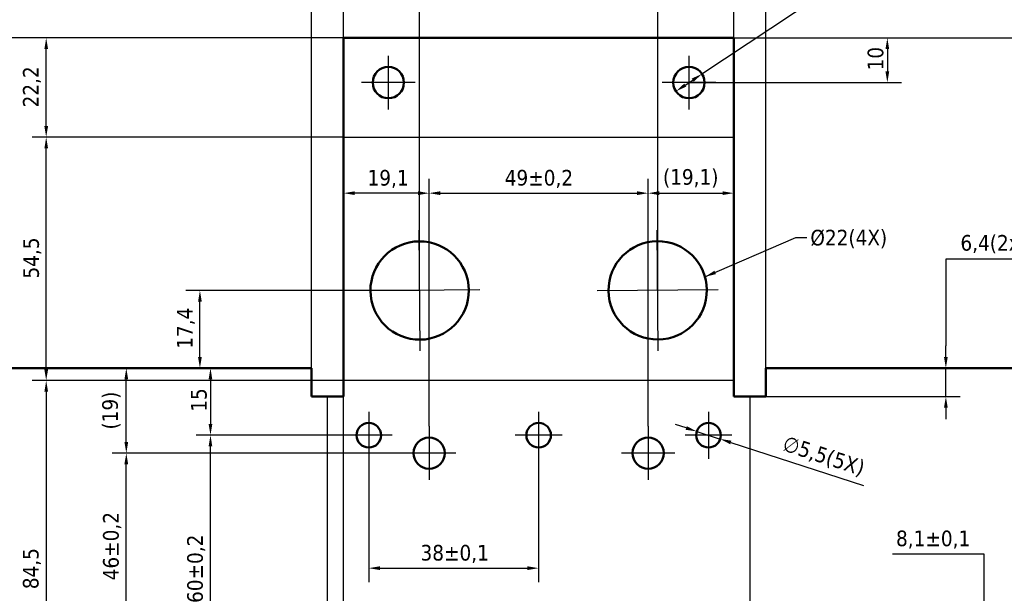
# Model space of a CAD drawing. Header units: millimetres. Extents: x 0 to 841, y 0 to 594.
# Tile 4 of 7: x 306 to 526, y 264 to 392. Entities that reach past the tile are written whole.
import ezdxf

# ---------------------------------------------------------------- set-up
doc = ezdxf.new("R2010")
doc.units = ezdxf.units.MM
for name, color, linetype, lineweight in [('Dimensão (ISO)', 7, 'Continuous', 25), ('Linha de centro curva (ISO)', 7, 'Continuous', 25), ('Marca de centro (ISO)', 7, 'Continuous', 25), ('Símbolo (ISO)', 7, 'Continuous', 25), ('Visível (ISO)', 7, 'Continuous', 50)]:
    doc.layers.add(name, color=color, linetype=linetype, lineweight=lineweight)
doc.styles.add('Texto da nota (ISO)', font='tahoma.ttf')
doc.dimstyles.new('Padrão (ISO)', dxfattribs={"dimtxt": 3.5, "dimasz": 2.5, "dimexe": 3.175, "dimexo": 0, "dimgap": 0.762, "dimtad": 1, "dimrnd": 1e-08, "dimzin": 0, "dimtxsty": 'Texto da nota (ISO)', "dimcen": 0.09, "dimdle": 10, "dimclrd": 256, "dimclre": 256, "dimclrt": 256, "dimazin": 0, "dimtfac": 1.001486, "dimtmove": 0, "dimatfit": 3, "dimfxl": 1, "dimtolj": 1, "dimtzin": 0, "dimlwd": -1, "dimlwe": -1, "dimarcsym": 0})
doc.dimstyles.new('Padrão - Método 1b (ISO)$7', dxfattribs={"dimtxt": 3.5, "dimasz": 2.5, "dimexe": 3.175, "dimexo": 0, "dimgap": 0.762, "dimtad": 1, "dimtoh": 1, "dimrnd": 1e-08, "dimtxsty": 'Texto da nota (ISO)', "dimcen": 0.09, "dimdle": 10, "dimclrd": 256, "dimclre": 256, "dimclrt": 256, "dimazin": 2, "dimtfac": 1, "dimtmove": 0, "dimatfit": 3, "dimfxl": 1, "dimtolj": 1, "dimlwd": -1, "dimlwe": -1, "dimarcsym": 0})

# ---------------------------------------------------------------- blocks, each defined once
blk = doc.blocks.new('*D5')
at = {"layer": 'Defpoints', "color": 0, "transparency": 16777216}
for p in [(378.48, 387.83), (134.48, 149.97), (378.48, 149.97)]:
    blk.add_point(p, dxfattribs=at)
at = {"layer": 'Dimensão (ISO)', "transparency": 16777216}
for p, q in [((378.48, 387.83), (131.3, 387.83)), ((134.48, 385.33), (134.48, 152.47)), ((378.48, 149.97), (131.3, 149.97))]:
    blk.add_line(p, q, dxfattribs=at)
for points in [[(134.06, 385.33), (134.9, 385.33), (134.48, 387.83)], [(134.06, 152.47), (134.9, 152.47), (134.48, 149.97)]]:
    blk.add_solid(points, dxfattribs=at)
at = {"layer": 'Dimensão (ISO)', "transparency": 16777216, "insert": (129.28, 257.28), "char_height": 3.5, "attachment_point": 1, "rotation": 90, "style": 'Texto da nota (ISO)'}
blk.add_mtext('\\A1;237,9', dxfattribs=at)
blk = doc.blocks.new('*D6')
at = {"layer": 'Defpoints', "color": 0, "transparency": 16777216}
for p in [(601.57, 518.19), (242.65, 313.9), (601.57, 313.9)]:
    blk.add_point(p, dxfattribs=at)
at = {"layer": 'Dimensão (ISO)', "transparency": 16777216}
for p, q in [((242.65, 313.9), (242.65, 521.37)), ((601.57, 313.9), (601.57, 521.37)), ((245.15, 518.19), (599.07, 518.19))]:
    blk.add_line(p, q, dxfattribs=at)
for points in [[(245.15, 518.61), (245.15, 517.78), (242.65, 518.19)], [(599.07, 518.61), (599.07, 517.78), (601.57, 518.19)]]:
    blk.add_solid(points, dxfattribs=at)
at = {"layer": 'Dimensão (ISO)', "transparency": 16777216, "insert": (416.34, 523.4), "char_height": 3.5, "attachment_point": 1, "style": 'Texto da nota (ISO)'}
blk.add_mtext('\\A1;358,9', dxfattribs=at)
blk = doc.blocks.new('*D11')
at = {"layer": 'Defpoints', "color": 0, "transparency": 16777216}
for p in [(378.48, 311.13), (311.94, 226.67), (378.48, 226.67)]:
    blk.add_point(p, dxfattribs=at)
at = {"layer": 'Dimensão (ISO)', "transparency": 16777216}
for p, q in [((378.48, 311.13), (308.77, 311.13)), ((311.94, 308.63), (311.94, 229.17)), ((378.48, 226.67), (308.77, 226.67))]:
    blk.add_line(p, q, dxfattribs=at)
for points in [[(311.53, 308.63), (312.36, 308.63), (311.94, 311.13)], [(311.53, 229.17), (312.36, 229.17), (311.94, 226.67)]]:
    blk.add_solid(points, dxfattribs=at)
at = {"layer": 'Dimensão (ISO)', "transparency": 16777216, "insert": (306.73, 264.44), "char_height": 3.5, "attachment_point": 1, "rotation": 90, "style": 'Texto da nota (ISO)'}
blk.add_mtext('\\A1;84,5', dxfattribs=at)
blk = doc.blocks.new('*D12')
at = {"layer": 'Defpoints', "color": 0, "transparency": 16777216}
for p in [(311.94, 365.6), (378.48, 365.6), (378.48, 311.13)]:
    blk.add_point(p, dxfattribs=at)
at = {"layer": 'Dimensão (ISO)', "transparency": 16777216}
for p, q in [((378.48, 365.6), (308.77, 365.6)), ((311.94, 313.63), (311.94, 363.1)), ((378.48, 311.13), (308.77, 311.13))]:
    blk.add_line(p, q, dxfattribs=at)
for points in [[(311.53, 363.1), (312.36, 363.1), (311.94, 365.6)], [(311.53, 313.63), (312.36, 313.63), (311.94, 311.13)]]:
    blk.add_solid(points, dxfattribs=at)
at = {"layer": 'Dimensão (ISO)', "transparency": 16777216, "insert": (306.81, 333.97), "char_height": 3.5, "attachment_point": 1, "rotation": 90, "style": 'Texto da nota (ISO)'}
blk.add_mtext('\\A1;54,5', dxfattribs=at)
blk = doc.blocks.new('*D13')
at = {"layer": 'Defpoints', "color": 0, "transparency": 16777216}
for p in [(311.94, 387.83), (378.48, 387.83), (378.48, 365.6)]:
    blk.add_point(p, dxfattribs=at)
at = {"layer": 'Dimensão (ISO)', "transparency": 16777216}
for p, q in [((378.48, 387.83), (308.77, 387.83)), ((311.94, 368.1), (311.94, 385.33)), ((378.48, 365.6), (308.77, 365.6))]:
    blk.add_line(p, q, dxfattribs=at)
for points in [[(311.53, 385.33), (312.36, 385.33), (311.94, 387.83)], [(311.53, 368.1), (312.36, 368.1), (311.94, 365.6)]]:
    blk.add_solid(points, dxfattribs=at)
at = {"layer": 'Dimensão (ISO)', "transparency": 16777216, "insert": (306.74, 372.28), "char_height": 3.5, "attachment_point": 1, "rotation": 90, "style": 'Texto da nota (ISO)'}
blk.add_mtext('\\A1;22,2', dxfattribs=at)
blk = doc.blocks.new('*D14')
at = {"layer": 'Defpoints', "color": 0, "transparency": 16777216}
for p in [(465.74, 422.69), (465.74, 387.83), (472.94, 313.9)]:
    blk.add_point(p, dxfattribs=at)
at = {"layer": 'Dimensão (ISO)', "transparency": 16777216}
for p, q in [((465.74, 387.83), (465.74, 425.86)), ((472.94, 313.9), (472.94, 425.86)), ((463.24, 422.69), (460.74, 422.69)), ((465.74, 422.69), (472.94, 422.69)), ((475.44, 422.69), (494.8, 422.69))]:
    blk.add_line(p, q, dxfattribs=at)
for points in [[(463.24, 423.1), (463.24, 422.27), (465.74, 422.69)], [(475.44, 423.1), (475.44, 422.27), (472.94, 422.69)]]:
    blk.add_solid(points, dxfattribs=at)
at = {"layer": 'Dimensão (ISO)', "transparency": 16777216, "insert": (478.71, 428.08), "char_height": 3.5, "attachment_point": 1, "style": 'Texto da nota (ISO)'}
blk.add_mtext('\\A1;\\fTahoma|b0|i0;\\H3.5000;7,2(2X)', dxfattribs=at)
blk = doc.blocks.new('*D15')
at = {"layer": 'Defpoints', "color": 0, "transparency": 16777216}
for p in [(378.48, 475.83), (378.48, 387.83), (242.65, 313.9)]:
    blk.add_point(p, dxfattribs=at)
at = {"layer": 'Dimensão (ISO)', "transparency": 16777216}
for p, q in [((242.65, 313.9), (242.65, 479)), ((378.48, 387.83), (378.48, 479)), ((245.15, 475.83), (375.98, 475.83))]:
    blk.add_line(p, q, dxfattribs=at)
for points in [[(245.15, 476.25), (245.15, 475.41), (242.65, 475.83)], [(375.98, 476.25), (375.98, 475.41), (378.48, 475.83)]]:
    blk.add_solid(points, dxfattribs=at)
at = {"layer": 'Dimensão (ISO)', "transparency": 16777216, "insert": (300.62, 481.22), "char_height": 3.5, "attachment_point": 1, "style": 'Texto da nota (ISO)'}
blk.add_mtext('\\A1;\\fTahoma|b0|i0;\\H3.5000;135,8(2x)', dxfattribs=at)
blk = doc.blocks.new('*D16')
at = {"layer": 'Defpoints', "color": 0, "transparency": 16777216}
for p in [(601.57, 475.83), (465.74, 387.83), (601.57, 313.9)]:
    blk.add_point(p, dxfattribs=at)
at = {"layer": 'Dimensão (ISO)', "transparency": 16777216}
for p, q in [((465.74, 387.83), (465.74, 479)), ((601.57, 313.9), (601.57, 479)), ((468.24, 475.83), (599.07, 475.83))]:
    blk.add_line(p, q, dxfattribs=at)
for points in [[(468.24, 476.25), (468.24, 475.41), (465.74, 475.83)], [(599.07, 476.25), (599.07, 475.41), (601.57, 475.83)]]:
    blk.add_solid(points, dxfattribs=at)
at = {"layer": 'Dimensão (ISO)', "transparency": 16777216, "insert": (521.73, 481.22), "char_height": 3.5, "attachment_point": 1, "style": 'Texto da nota (ISO)'}
blk.add_mtext('\\A1;\\fTahoma|b0|i0;\\H3.5000;(135,8)(2x)', dxfattribs=at)
blk = doc.blocks.new('*D17')
at = {"layer": 'Defpoints', "color": 0, "transparency": 16777216}
for p in [(465.74, 475.83), (378.48, 387.83), (465.74, 387.83)]:
    blk.add_point(p, dxfattribs=at)
at = {"layer": 'Dimensão (ISO)', "transparency": 16777216}
for p, q in [((378.48, 387.83), (378.48, 479)), ((465.74, 387.83), (465.74, 479)), ((380.98, 475.83), (463.24, 475.83))]:
    blk.add_line(p, q, dxfattribs=at)
for points in [[(380.98, 476.25), (380.98, 475.41), (378.48, 475.83)], [(463.24, 476.25), (463.24, 475.41), (465.74, 475.83)]]:
    blk.add_solid(points, dxfattribs=at)
at = {"layer": 'Dimensão (ISO)', "transparency": 16777216, "insert": (417.66, 481.04), "char_height": 3.5, "attachment_point": 1, "style": 'Texto da nota (ISO)'}
blk.add_mtext('\\A1;87,3', dxfattribs=at)
blk = doc.blocks.new('*D18')
at = {"layer": 'Defpoints', "color": 0, "transparency": 16777216}
for p in [(378.48, 422.69), (378.48, 387.83), (371.28, 313.9)]:
    blk.add_point(p, dxfattribs=at)
at = {"layer": 'Dimensão (ISO)', "transparency": 16777216}
for p, q in [((371.28, 313.9), (371.28, 425.86)), ((378.48, 387.83), (378.48, 425.86)), ((368.78, 422.69), (349.42, 422.69)), ((378.48, 422.69), (371.28, 422.69)), ((380.98, 422.69), (383.48, 422.69))]:
    blk.add_line(p, q, dxfattribs=at)
for points in [[(368.78, 423.1), (368.78, 422.27), (371.28, 422.69)], [(380.98, 423.1), (380.98, 422.27), (378.48, 422.69)]]:
    blk.add_solid(points, dxfattribs=at)
at = {"layer": 'Dimensão (ISO)', "transparency": 16777216, "insert": (350.18, 428.08), "char_height": 3.5, "attachment_point": 1, "style": 'Texto da nota (ISO)'}
blk.add_mtext('\\A1;\\fTahoma|b0|i0;\\H3.5000;7,2(2X)', dxfattribs=at)
blk = doc.blocks.new('*D21')
at = {"layer": 'Defpoints', "color": 0, "transparency": 16777216}
for p in [(465.74, 387.83), (677.57, 387.83), (601.57, 313.9)]:
    blk.add_point(p, dxfattribs=at)
at = {"layer": 'Dimensão (ISO)', "transparency": 16777216}
for p, q in [((465.74, 387.83), (680.75, 387.83)), ((677.57, 316.4), (677.57, 385.33)), ((601.57, 313.9), (680.75, 313.9))]:
    blk.add_line(p, q, dxfattribs=at)
for points in [[(677.16, 385.33), (677.99, 385.33), (677.57, 387.83)], [(677.16, 316.4), (677.99, 316.4), (677.57, 313.9)]]:
    blk.add_solid(points, dxfattribs=at)
at = {"layer": 'Dimensão (ISO)', "transparency": 16777216, "insert": (672.37, 345.13), "char_height": 3.5, "attachment_point": 1, "rotation": 90, "style": 'Texto da nota (ISO)'}
blk.add_mtext('\\A1;73,93', dxfattribs=at)
blk = doc.blocks.new('*D26')
at = {"layer": 'Defpoints', "color": 0, "transparency": 16777216}
for p in [(465.74, 387.83), (455.74, 377.83), (500.12, 377.83)]:
    blk.add_point(p, dxfattribs=at)
at = {"layer": 'Dimensão (ISO)', "transparency": 16777216}
for p, q in [((465.74, 387.83), (503.29, 387.83)), ((500.12, 385.33), (500.12, 380.33)), ((455.74, 377.83), (503.29, 377.83))]:
    blk.add_line(p, q, dxfattribs=at)
for points in [[(499.7, 385.33), (500.53, 385.33), (500.12, 387.83)], [(499.7, 380.33), (500.53, 380.33), (500.12, 377.83)]]:
    blk.add_solid(points, dxfattribs=at)
at = {"layer": 'Dimensão (ISO)', "transparency": 16777216, "insert": (495.71, 380.56), "char_height": 3.5, "attachment_point": 1, "rotation": 90, "style": 'Texto da nota (ISO)'}
blk.add_mtext('\\A1;10', dxfattribs=at)
blk = doc.blocks.new('*D29')
at = {"layer": 'Defpoints', "color": 0, "transparency": 16777216}
for p in [(513.21, 313.9), (513.21, 313.9), (472.94, 307.53)]:
    blk.add_point(p, dxfattribs=at)
at = {"layer": 'Dimensão (ISO)', "transparency": 16777216}
for p, q in [((532.19, 338.33), (513.21, 338.33)), ((513.21, 338.33), (513.21, 318.9)), ((513.21, 316.4), (513.21, 318.9)), ((513.21, 307.53), (513.21, 313.9)), ((472.94, 307.53), (516.39, 307.53)), ((513.21, 305.03), (513.21, 302.53))]:
    blk.add_line(p, q, dxfattribs=at)
for points in [[(512.79, 316.4), (513.63, 316.4), (513.21, 313.9)], [(512.79, 305.03), (513.63, 305.03), (513.21, 307.53)]]:
    blk.add_solid(points, dxfattribs=at)
at = {"layer": 'Dimensão (ISO)', "transparency": 16777216, "insert": (516.47, 343.72), "char_height": 3.5, "attachment_point": 1, "style": 'Texto da nota (ISO)'}
blk.add_mtext('\\A1;\\fTahoma|b0|i0;\\H3.5000;6,4(2x)', dxfattribs=at)
blk = doc.blocks.new('*D30')
at = {"layer": 'Defpoints', "color": 0, "transparency": 16777216}
for p in [(378.48, 445.54), (265.59, 270.46), (378.48, 230.27)]:
    blk.add_point(p, dxfattribs=at)
at = {"layer": 'Dimensão (ISO)', "transparency": 16777216}
for p, q in [((265.59, 270.46), (265.59, 448.72)), ((378.48, 230.27), (378.48, 448.72)), ((268.09, 445.54), (375.98, 445.54))]:
    blk.add_line(p, q, dxfattribs=at)
for points in [[(268.09, 445.96), (268.09, 445.13), (265.59, 445.54)], [(375.98, 445.96), (375.98, 445.13), (378.48, 445.54)]]:
    blk.add_solid(points, dxfattribs=at)
at = {"layer": 'Dimensão (ISO)', "transparency": 16777216, "insert": (316.41, 450.75), "char_height": 3.5, "attachment_point": 1, "style": 'Texto da nota (ISO)'}
blk.add_mtext('\\A1;112,9', dxfattribs=at)
blk = doc.blocks.new('*D32')
at = {"layer": 'Defpoints', "color": 0, "transparency": 16777216}
for p in [(578.63, 445.83), (465.74, 387.83), (578.63, 276.96)]:
    blk.add_point(p, dxfattribs=at)
at = {"layer": 'Dimensão (ISO)', "transparency": 16777216}
for p, q in [((465.74, 387.83), (465.74, 449)), ((578.63, 276.96), (578.63, 449)), ((468.24, 445.83), (576.13, 445.83))]:
    blk.add_line(p, q, dxfattribs=at)
for points in [[(468.24, 446.25), (468.24, 445.41), (465.74, 445.83)], [(576.13, 446.25), (576.13, 445.41), (578.63, 445.83)]]:
    blk.add_solid(points, dxfattribs=at)
at = {"layer": 'Dimensão (ISO)', "transparency": 16777216, "insert": (516.57, 451.03), "char_height": 3.5, "attachment_point": 1, "style": 'Texto da nota (ISO)'}
blk.add_mtext('\\A1;112,9', dxfattribs=at)
blk = doc.blocks.new('*D38')
at = {"layer": 'Defpoints', "color": 0, "transparency": 16777216}
for p in [(521.7, 256.96), (547.43, 256.96), (452.61, 248.9)]:
    blk.add_point(p, dxfattribs=at)
at = {"layer": 'Dimensão (ISO)', "transparency": 16777216}
for p, q in [((501.3, 272.35), (521.7, 272.35)), ((521.7, 272.35), (521.7, 256.96)), ((547.43, 256.96), (518.53, 256.96)), ((521.7, 251.4), (521.7, 254.46)), ((452.61, 248.9), (524.88, 248.9))]:
    blk.add_line(p, q, dxfattribs=at)
for points in [[(521.29, 254.46), (522.12, 254.46), (521.7, 256.96)], [(521.29, 251.4), (522.12, 251.4), (521.7, 248.9)]]:
    blk.add_solid(points, dxfattribs=at)
at = {"layer": 'Dimensão (ISO)', "transparency": 16777216, "insert": (502.06, 277.56), "char_height": 3.5, "attachment_point": 1, "style": 'Texto da nota (ISO)'}
blk.add_mtext('\\A1;8,1{\\H3.5052;±0,1}', dxfattribs=at)
blk = doc.blocks.new('*D42')
at = {"layer": 'Defpoints', "color": 0, "transparency": 16777216}
for p in [(465.74, 445.83), (465.74, 387.83), (448.74, 331.32)]:
    blk.add_point(p, dxfattribs=at)
at = {"layer": 'Dimensão (ISO)', "transparency": 16777216}
for p, q in [((448.74, 331.32), (448.74, 449)), ((465.74, 387.83), (465.74, 449)), ((451.24, 445.83), (463.24, 445.83))]:
    blk.add_line(p, q, dxfattribs=at)
for points in [[(451.24, 446.25), (451.24, 445.41), (448.74, 445.83)], [(463.24, 446.25), (463.24, 445.41), (465.74, 445.83)]]:
    blk.add_solid(points, dxfattribs=at)
at = {"layer": 'Dimensão (ISO)', "transparency": 16777216, "insert": (453.02, 451.22), "char_height": 3.5, "attachment_point": 1, "style": 'Texto da nota (ISO)'}
blk.add_mtext('\\A1;(17)', dxfattribs=at)
blk = doc.blocks.new('*D43')
at = {"layer": 'Defpoints', "color": 0, "transparency": 16777216}
for p in [(378.48, 445.83), (378.48, 387.83), (395.48, 331.3)]:
    blk.add_point(p, dxfattribs=at)
at = {"layer": 'Dimensão (ISO)', "transparency": 16777216}
for p, q in [((378.48, 387.83), (378.48, 449)), ((395.48, 331.3), (395.48, 449)), ((392.98, 445.83), (380.98, 445.83))]:
    blk.add_line(p, q, dxfattribs=at)
for points in [[(380.98, 446.25), (380.98, 445.41), (378.48, 445.83)], [(392.98, 446.25), (392.98, 445.41), (395.48, 445.83)]]:
    blk.add_solid(points, dxfattribs=at)
at = {"layer": 'Dimensão (ISO)', "transparency": 16777216, "insert": (384.7, 450.1), "char_height": 3.5, "attachment_point": 1, "style": 'Texto da nota (ISO)'}
blk.add_mtext('\\A1;17', dxfattribs=at)
blk = doc.blocks.new('*D44')
at = {"layer": 'Defpoints', "color": 0, "transparency": 16777216}
for p in [(448.74, 445.83), (395.48, 331.3), (448.74, 331.32)]:
    blk.add_point(p, dxfattribs=at)
at = {"layer": 'Dimensão (ISO)', "transparency": 16777216}
for p, q in [((395.48, 331.3), (395.48, 449)), ((448.74, 331.32), (448.74, 449)), ((397.98, 445.83), (446.24, 445.83))]:
    blk.add_line(p, q, dxfattribs=at)
for points in [[(397.98, 446.25), (397.98, 445.41), (395.48, 445.83)], [(446.24, 446.25), (446.24, 445.41), (448.74, 445.83)]]:
    blk.add_solid(points, dxfattribs=at)
at = {"layer": 'Dimensão (ISO)', "transparency": 16777216, "insert": (417.72, 451.03), "char_height": 3.5, "attachment_point": 1, "style": 'Texto da nota (ISO)'}
blk.add_mtext('\\A1;53,3', dxfattribs=at)
blk = doc.blocks.new('*D45')
at = {"layer": 'Defpoints', "color": 0, "transparency": 16777216}
for p in [(458.65, 379.77), (452.83, 375.89)]:
    blk.add_point(p, dxfattribs=at)
at = {"layer": 'Dimensão (ISO)', "transparency": 16777216}
for p, q in [((458.65, 379.77), (498.04, 405.97)), ((454.91, 377.27), (456.57, 378.38))]:
    blk.add_line(p, q, dxfattribs=at)
for points in [[(456.34, 378.73), (456.8, 378.04), (458.65, 379.77)], [(454.68, 377.62), (455.14, 376.93), (452.83, 375.89)]]:
    blk.add_solid(points, dxfattribs=at)
at = {"layer": 'Dimensão (ISO)', "transparency": 16777216, "insert": (481.86, 401.68), "char_height": 3.5, "attachment_point": 1, "rotation": 33.6371, "style": 'Texto da nota (ISO)'}
blk.add_mtext('\\A1;\\fTahoma|b0|i0;\\H3.5000;∅7(4X)', dxfattribs=at)
blk = doc.blocks.new('*D47')
at = {"layer": 'Defpoints', "color": 0, "transparency": 16777216}
for p in [(346.33, 331.3), (395.48, 331.3), (340.73, 313.9)]:
    blk.add_point(p, dxfattribs=at)
at = {"layer": 'Dimensão (ISO)', "transparency": 16777216}
for p, q in [((395.48, 331.3), (343.15, 331.3)), ((346.33, 316.4), (346.33, 328.8))]:
    blk.add_line(p, q, dxfattribs=at)
for points in [[(345.91, 328.8), (346.75, 328.8), (346.33, 331.3)], [(345.91, 316.4), (346.75, 316.4), (346.33, 313.9)]]:
    blk.add_solid(points, dxfattribs=at)
at = {"layer": 'Dimensão (ISO)', "transparency": 16777216, "insert": (341.19, 318.25), "char_height": 3.5, "attachment_point": 1, "rotation": 90, "style": 'Texto da nota (ISO)'}
blk.add_mtext('\\A1;17,4', dxfattribs=at)
blk = doc.blocks.new('*D49')
at = {"layer": 'Defpoints', "color": 0, "transparency": 16777216}
for p in [(348.69, 298.9), (384.11, 298.9), (384.11, 238.9)]:
    blk.add_point(p, dxfattribs=at)
at = {"layer": 'Dimensão (ISO)', "transparency": 16777216}
for p, q in [((384.11, 298.9), (345.51, 298.9)), ((348.69, 241.4), (348.69, 296.4)), ((384.11, 238.9), (345.51, 238.9))]:
    blk.add_line(p, q, dxfattribs=at)
for points in [[(348.27, 296.4), (349.1, 296.4), (348.69, 298.9)], [(348.27, 241.4), (349.1, 241.4), (348.69, 238.9)]]:
    blk.add_solid(points, dxfattribs=at)
at = {"layer": 'Dimensão (ISO)', "transparency": 16777216, "insert": (343.48, 261.36), "char_height": 3.5, "attachment_point": 1, "rotation": 90, "style": 'Texto da nota (ISO)'}
blk.add_mtext('\\A1;60{\\H3.5052;±0,2}', dxfattribs=at)
blk = doc.blocks.new('*D50')
at = {"layer": 'Defpoints', "color": 0, "transparency": 16777216}
for p in [(348.69, 313.9), (348.69, 298.9), (378.86, 298.9)]:
    blk.add_point(p, dxfattribs=at)
at = {"layer": 'Dimensão (ISO)', "transparency": 16777216}
for p, q in [((348.69, 311.4), (348.69, 301.4)), ((378.86, 298.9), (345.51, 298.9))]:
    blk.add_line(p, q, dxfattribs=at)
for points in [[(348.27, 311.4), (349.1, 311.4), (348.69, 313.9)], [(348.27, 301.4), (349.1, 301.4), (348.69, 298.9)]]:
    blk.add_solid(points, dxfattribs=at)
at = {"layer": 'Dimensão (ISO)', "transparency": 16777216, "insert": (344.34, 304.16), "char_height": 3.5, "attachment_point": 1, "rotation": 90, "style": 'Texto da nota (ISO)'}
blk.add_mtext('\\A1;15', dxfattribs=at)
blk = doc.blocks.new('*D54')
at = {"layer": 'Defpoints', "color": 0, "transparency": 16777216}
for p in [(384.11, 293.65), (422.11, 293.65), (422.11, 269.14)]:
    blk.add_point(p, dxfattribs=at)
at = {"layer": 'Dimensão (ISO)', "transparency": 16777216}
for p, q in [((384.11, 293.65), (384.11, 265.97)), ((422.11, 293.65), (422.11, 265.97)), ((386.61, 269.14), (419.61, 269.14))]:
    blk.add_line(p, q, dxfattribs=at)
for points in [[(386.61, 269.56), (386.61, 268.72), (384.11, 269.14)], [(419.61, 269.56), (419.61, 268.72), (422.11, 269.14)]]:
    blk.add_solid(points, dxfattribs=at)
at = {"layer": 'Dimensão (ISO)', "transparency": 16777216, "insert": (395.68, 274.35), "char_height": 3.5, "attachment_point": 1, "style": 'Texto da nota (ISO)'}
blk.add_mtext('\\A1;38{\\H3.5052;±0,1}', dxfattribs=at)
blk = doc.blocks.new('*D58')
at = {"layer": 'Defpoints', "color": 0, "transparency": 16777216}
for p in [(457.49, 299.75), (462.73, 298.05)]:
    blk.add_point(p, dxfattribs=at)
at = {"layer": 'Dimensão (ISO)', "transparency": 16777216}
for p, q in [((455.12, 300.52), (452.74, 301.29)), ((457.49, 299.75), (462.73, 298.05)), ((465.1, 297.28), (494.79, 287.64))]:
    blk.add_line(p, q, dxfattribs=at)
for points in [[(455.24, 300.92), (454.99, 300.12), (457.49, 299.75)], [(465.23, 297.68), (464.97, 296.88), (462.73, 298.05)]]:
    blk.add_solid(points, dxfattribs=at)
at = {"layer": 'Dimensão (ISO)', "transparency": 16777216, "insert": (477.5, 298.92), "char_height": 3.5, "attachment_point": 1, "rotation": 342.0156, "style": 'Texto da nota (ISO)'}
blk.add_mtext('\\A1;\\fTahoma|b0|i0;\\H3.5000;∅5,5(5X)', dxfattribs=at)
blk = doc.blocks.new('*D59')
at = {"layer": 'Defpoints', "color": 0, "transparency": 16777216}
for p in [(378.48, 353.08), (378.48, 353.08), (397.61, 300.9)]:
    blk.add_point(p, dxfattribs=at)
at = {"layer": 'Dimensão (ISO)', "transparency": 16777216}
for p, q in [((397.61, 300.9), (397.61, 356.26)), ((395.11, 353.08), (380.98, 353.08))]:
    blk.add_line(p, q, dxfattribs=at)
for points in [[(380.98, 353.5), (380.98, 352.66), (378.48, 353.08)], [(395.11, 353.5), (395.11, 352.66), (397.61, 353.08)]]:
    blk.add_solid(points, dxfattribs=at)
at = {"layer": 'Dimensão (ISO)', "transparency": 16777216, "insert": (383.83, 358.28), "char_height": 3.5, "attachment_point": 1, "style": 'Texto da nota (ISO)'}
blk.add_mtext('\\A1;19,1', dxfattribs=at)
blk = doc.blocks.new('*D60')
at = {"layer": 'Defpoints', "color": 0, "transparency": 16777216}
for p in [(446.61, 353.08), (397.61, 300.9), (446.61, 300.9)]:
    blk.add_point(p, dxfattribs=at)
at = {"layer": 'Dimensão (ISO)', "transparency": 16777216}
for p, q in [((397.61, 300.9), (397.61, 356.26)), ((446.61, 300.9), (446.61, 356.26)), ((400.11, 353.08), (444.11, 353.08))]:
    blk.add_line(p, q, dxfattribs=at)
for points in [[(400.11, 353.5), (400.11, 352.66), (397.61, 353.08)], [(444.11, 353.5), (444.11, 352.66), (446.61, 353.08)]]:
    blk.add_solid(points, dxfattribs=at)
at = {"layer": 'Dimensão (ISO)', "transparency": 16777216, "insert": (414.52, 358.29), "char_height": 3.5, "attachment_point": 1, "style": 'Texto da nota (ISO)'}
blk.add_mtext('\\A1;49{\\H3.5052;±0,2}', dxfattribs=at)
blk = doc.blocks.new('*D61')
at = {"layer": 'Defpoints', "color": 0, "transparency": 16777216}
for p in [(465.74, 353.08), (465.74, 353.08), (446.61, 300.9)]:
    blk.add_point(p, dxfattribs=at)
at = {"layer": 'Dimensão (ISO)', "transparency": 16777216}
for p, q in [((446.61, 300.9), (446.61, 356.26)), ((449.11, 353.08), (463.24, 353.08))]:
    blk.add_line(p, q, dxfattribs=at)
for points in [[(449.11, 353.5), (449.11, 352.66), (446.61, 353.08)], [(463.24, 353.5), (463.24, 352.66), (465.74, 353.08)]]:
    blk.add_solid(points, dxfattribs=at)
at = {"layer": 'Dimensão (ISO)', "transparency": 16777216, "insert": (449.92, 358.47), "char_height": 3.5, "attachment_point": 1, "style": 'Texto da nota (ISO)'}
blk.add_mtext('\\A1;(19,1)', dxfattribs=at)
blk = doc.blocks.new('*D63')
at = {"layer": 'Defpoints', "color": 0, "transparency": 16777216}
for p in [(329.86, 294.9), (397.61, 294.9), (397.61, 248.9)]:
    blk.add_point(p, dxfattribs=at)
at = {"layer": 'Dimensão (ISO)', "transparency": 16777216}
for p, q in [((397.61, 294.9), (326.69, 294.9)), ((329.86, 251.4), (329.86, 292.4)), ((397.61, 248.9), (326.69, 248.9))]:
    blk.add_line(p, q, dxfattribs=at)
for points in [[(329.44, 292.4), (330.28, 292.4), (329.86, 294.9)], [(329.44, 251.4), (330.28, 251.4), (329.86, 248.9)]]:
    blk.add_solid(points, dxfattribs=at)
at = {"layer": 'Dimensão (ISO)', "transparency": 16777216, "insert": (324.65, 266.42), "char_height": 3.5, "attachment_point": 1, "rotation": 90, "style": 'Texto da nota (ISO)'}
blk.add_mtext('\\A1;46{\\H3.5052;±0,2}', dxfattribs=at)
blk = doc.blocks.new('*D64')
at = {"layer": 'Defpoints', "color": 0, "transparency": 16777216}
for p in [(329.86, 313.9), (329.86, 313.9), (397.61, 294.9)]:
    blk.add_point(p, dxfattribs=at)
at = {"layer": 'Dimensão (ISO)', "transparency": 16777216}
for p, q in [((329.86, 297.4), (329.86, 311.4)), ((397.61, 294.9), (326.69, 294.9))]:
    blk.add_line(p, q, dxfattribs=at)
for points in [[(329.44, 311.4), (330.28, 311.4), (329.86, 313.9)], [(329.44, 297.4), (330.28, 297.4), (329.86, 294.9)]]:
    blk.add_solid(points, dxfattribs=at)
at = {"layer": 'Dimensão (ISO)', "transparency": 16777216, "insert": (324.47, 300.18), "char_height": 3.5, "attachment_point": 1, "rotation": 90, "style": 'Texto da nota (ISO)'}
blk.add_mtext('\\A1;(19)', dxfattribs=at)

msp = doc.modelspace()

# ---------------------------------------------------------------- linework, layer by layer
at = {"layer": 'Linha de centro curva (ISO)'}
for p, q in [((378.48, 365.597), (465.74, 365.597)), ((465.74, 311.132), (378.48, 311.132)), ((374.878, 230.27), (374.878, 307.53)), ((469.342, 307.53), (469.342, 230.27))]:
    msp.add_line(p, q, dxfattribs=at)
at = {"layer": 'Marca de centro (ISO)', "linetype": 'Continuous'}
for p, q in [((388.48, 383.829), (388.48, 371.829)), ((455.74, 383.829), (455.74, 371.829)), ((394.48, 377.829), (382.48, 377.829)), ((461.74, 377.829), (449.74, 377.829)), ((395.595, 317.797), (395.356, 344.796)), ((448.855, 317.82), (448.616, 344.819)), ((408.975, 331.416), (392.976, 331.274)), ((462.235, 331.439), (435.236, 331.2)), ((384.11, 304.15), (384.11, 293.65)), ((422.11, 304.15), (422.11, 293.65)), ((460.11, 304.15), (460.11, 293.65)), ((397.61, 300.9), (397.61, 288.9)), ((446.61, 300.9), (446.61, 288.9)), ((389.36, 298.9), (378.86, 298.9)), ((427.36, 298.9), (416.86, 298.9)), ((465.36, 298.9), (454.86, 298.9)), ((403.61, 294.9), (391.61, 294.9)), ((452.61, 294.9), (440.61, 294.9))]:
    msp.add_line(p, q, dxfattribs=at)
at = {"layer": 'Visível (ISO)'}
for p, q in [((378.48, 387.829), (378.48, 307.53)), ((465.74, 387.829), (378.48, 387.829)), ((465.74, 387.829), (465.74, 307.53)), ((242.645, 313.9), (371.275, 313.9)), ((371.275, 307.53), (371.275, 313.9)), ((472.944, 313.9), (472.944, 307.53)), ((601.574, 313.9), (472.944, 313.9)), ((378.48, 307.53), (371.275, 307.53)), ((472.944, 307.53), (465.74, 307.53))]:
    msp.add_line(p, q, dxfattribs=at)
for centre, radius in [((388.48, 377.829), 3.5), ((455.74, 377.829), 3.5), ((384.11, 298.9), 2.75), ((422.11, 298.9), 2.75), ((460.11, 298.9), 2.75), ((397.61, 294.9), 3.5), ((446.61, 294.9), 3.5)]:
    msp.add_circle(centre, radius, dxfattribs=at)
for centre in [(395.476, 331.296), (448.736, 331.32)]:
    msp.add_ellipse(centre, major_axis=(11, 0.097), ratio=0.9999999, dxfattribs=at)

# ---------------------------------------------------------------- texts
at = {"layer": 'Símbolo (ISO)', "insert": (482.902, 344.888), "char_height": 3.5, "width": 17.76661, "attachment_point": 1, "style": 'Texto da nota (ISO)'}
msp.add_mtext('{\\fTahoma|b0|i0;Ø22(4X)}', dxfattribs=at)

# ---------------------------------------------------------------- dimensions: what is measured, and where the dimension line sits
at = {"layer": 'Dimensão (ISO)'}
for base, p1, p2, angle, override, picture, middle in [((601.574, 518.192), (242.645, 313.9), (601.574, 313.9), 180, {"dimgap": 0.762, "dimdec": 1, "dimtol": 0, "dimlim": 0, "dimtp": 0, "dimtm": 0, "dimtdec": 2, "dimtofl": 0, "dimatfit": 1}, '*D6', (422.11, 518.192)), ((465.74, 475.829), (378.48, 387.829), (465.74, 387.829), 180, {"dimgap": 0.762, "dimdec": 1, "dimtol": 0, "dimlim": 0, "dimtp": 0, "dimtm": 0, "dimtdec": 2, "dimtofl": 0, "dimatfit": 1}, '*D17', (422.11, 475.829)), ((378.48, 445.829), (395.476, 331.296), (378.48, 387.829), 180, {"dimgap": 0.762, "dimdec": 0, "dimtol": 0, "dimlim": 0, "dimtp": 0, "dimtm": 0, "dimtdec": 2, "dimtofl": 0, "dimatfit": 1}, '*D43', (386.978, 445.829)), ((448.736, 445.829), (395.476, 331.296), (448.736, 331.32), 180, {"dimgap": 0.762, "dimdec": 1, "dimtol": 0, "dimlim": 0, "dimtp": 0, "dimtm": 0, "dimtdec": 2, "dimtofl": 0, "dimatfit": 1}, '*D44', (422.106, 445.829)), ((578.634, 445.829), (465.74, 387.829), (578.634, 276.964), 180, {"dimgap": 0.762, "dimdec": 1, "dimtol": 0, "dimlim": 0, "dimtp": 0, "dimtm": 0, "dimtdec": 2, "dimtofl": 0, "dimatfit": 1}, '*D32', (522.187, 445.829)), ((134.48, 149.972), (378.48, 387.829), (378.48, 149.972), 90, {"dimgap": 0.762, "dimdec": 1, "dimtol": 0, "dimlim": 0, "dimtp": 0, "dimtm": 0, "dimtdec": 2, "dimtofl": 0, "dimatfit": 1}, '*D5', (134.48, 263.039)), ((311.945, 387.829), (378.48, 365.597), (378.48, 387.829), 270, {"dimgap": 0.762, "dimdec": 1, "dimtol": 0, "dimlim": 0, "dimtp": 0, "dimtm": 0, "dimtdec": 2, "dimtofl": 0, "dimatfit": 1}, '*D13', (311.945, 376.713)), ((500.118, 377.829), (465.74, 387.829), (455.74, 377.829), 90, {"dimgap": 0.762, "dimdec": 0, "dimtol": 0, "dimlim": 0, "dimtp": 0, "dimtm": 0, "dimtdec": 2, "dimtofl": 0, "dimatfit": 1}, '*D26', (500.118, 382.829)), ((677.574, 387.829), (601.574, 313.9), (465.74, 387.829), 90, {"dimgap": 0.762, "dimdec": 2, "dimtol": 0, "dimlim": 0, "dimtp": 0, "dimtm": 0, "dimtdec": 2, "dimtofl": 0, "dimatfit": 1}, '*D21', (677.574, 350.865)), ((311.945, 365.597), (378.48, 311.132), (378.48, 365.597), 90, {"dimgap": 0.762, "dimdec": 1, "dimtol": 0, "dimlim": 0, "dimtp": 0, "dimtm": 0, "dimtdec": 2, "dimtofl": 0, "dimatfit": 1}, '*D12', (311.945, 338.365)), ((378.48, 353.081), (397.61, 300.9), (378.48, 353.081), 180, {"dimgap": 0.762, "dimdec": 1, "dimse2": 1, "dimtol": 0, "dimlim": 0, "dimtp": 0, "dimtm": 0, "dimtdec": 2, "dimtofl": 0, "dimatfit": 1}, '*D59', (388.045, 353.081)), ((446.61, 353.081), (397.61, 300.9), (446.61, 300.9), 180, {"dimgap": 0.762, "dimdec": 0, "dimtol": 1, "dimlim": 0, "dimtp": 0.2, "dimtm": 0.2, "dimtdec": 1, "dimtofl": 0, "dimatfit": 1}, '*D60', (422.11, 353.081)), ((346.329, 331.296), (340.734, 313.9), (395.476, 331.296), 90, {"dimgap": 0.762, "dimdec": 1, "dimse1": 1, "dimtol": 0, "dimlim": 0, "dimtp": 0, "dimtm": 0, "dimtdec": 2, "dimtofl": 0, "dimatfit": 1}, '*D47', (346.329, 322.598)), ((348.687, 298.9), (348.687, 313.9), (378.86, 298.9), 270, {"dimgap": 0.762, "dimdec": 0, "dimse1": 1, "dimtol": 0, "dimlim": 0, "dimtp": 0, "dimtm": 0, "dimtdec": 2, "dimtofl": 0, "dimatfit": 1}, '*D50', (348.687, 306.4)), ((311.945, 226.668), (378.48, 311.132), (378.48, 226.668), 90, {"dimgap": 0.762, "dimdec": 1, "dimtol": 0, "dimlim": 0, "dimtp": 0, "dimtm": 0, "dimtdec": 2, "dimtofl": 0, "dimatfit": 1}, '*D11', (311.945, 268.9)), ((348.687, 298.9), (384.11, 238.9), (384.11, 298.9), 90, {"dimgap": 0.762, "dimdec": 0, "dimtol": 1, "dimlim": 0, "dimtp": 0.2, "dimtm": 0.2, "dimtdec": 1, "dimtofl": 0, "dimatfit": 1}, '*D49', (348.687, 268.9)), ((329.861, 294.9), (397.61, 248.9), (397.61, 294.9), 90, {"dimgap": 0.762, "dimdec": 0, "dimtol": 1, "dimlim": 0, "dimtp": 0.2, "dimtm": 0.2, "dimtdec": 1, "dimtofl": 0, "dimatfit": 1}, '*D63', (329.861, 274.008)), ((422.11, 269.14), (384.11, 293.65), (422.11, 293.65), 180, {"dimgap": 0.762, "dimdec": 0, "dimtol": 1, "dimlim": 0, "dimtp": 0.1, "dimtm": 0.1, "dimtdec": 1, "dimtofl": 0, "dimatfit": 1}, '*D54', (403.11, 269.14)), ((521.703, 256.964), (452.61, 248.9), (547.434, 256.964), 90, {"dimgap": 0.762, "dimtih": 1, "dimtoh": 1, "dimdec": 1, "dimtol": 1, "dimlim": 0, "dimtp": 0.1, "dimtm": 0.1, "dimtdec": 1, "dimtofl": 0, "dimtmove": 1, "dimatfit": 2}, '*D38', (521.365, 272.348))]:
    dim = msp.add_linear_dim(base=base, p1=p1, p2=p2, angle=angle, dimstyle='Padrão (ISO)', override=override, dxfattribs=at)
    dim.commit()
    dim.dimension.update_dxf_attribs({"geometry": picture, "text_midpoint": middle, "dimtype": 160})
for base, p1, p2, angle, text, override, picture, middle in [((378.48, 475.829), (242.645, 313.9), (378.48, 387.829), 180, '\\fTahoma|b0|i0;\\H3.5000;<>(2x)', {"dimgap": 0.762, "dimdec": 1, "dimtol": 0, "dimlim": 0, "dimtp": 0, "dimtm": 0, "dimtdec": 2, "dimtofl": 0, "dimatfit": 1}, '*D15', (310.563, 475.829)), ((601.574, 475.829), (465.74, 387.829), (601.574, 313.9), 180, '\\fTahoma|b0|i0;\\H3.5000;(<>)(2x)', {"dimgap": 0.762, "dimdec": 1, "dimtol": 0, "dimlim": 0, "dimtp": 0, "dimtm": 0, "dimtdec": 2, "dimtofl": 0, "dimatfit": 1}, '*D16', (533.657, 475.829)), ((465.74, 445.829), (448.736, 331.32), (465.74, 387.829), 180, '(<>)', {"dimgap": 0.762, "dimdec": 0, "dimtol": 0, "dimlim": 0, "dimtp": 0, "dimtm": 0, "dimtdec": 2, "dimtofl": 0, "dimatfit": 1}, '*D42', (457.238, 445.829)), ((378.48, 422.687), (371.275, 313.9), (378.48, 387.829), 180, '\\fTahoma|b0|i0;\\H3.5000;<>(2X)', {"dimgap": 0.762, "dimdec": 1, "dimtol": 0, "dimlim": 0, "dimtp": 0, "dimtm": 0, "dimtdec": 2, "dimtofl": 1, "dimatfit": 1}, '*D18', (357.846, 422.687)), ((465.74, 422.687), (472.944, 313.9), (465.74, 387.829), 180, '\\fTahoma|b0|i0;\\H3.5000;<>(2X)', {"dimgap": 0.762, "dimdec": 1, "dimtol": 0, "dimlim": 0, "dimtp": 0, "dimtm": 0, "dimtdec": 2, "dimtofl": 1, "dimatfit": 1}, '*D14', (486.374, 422.687)), ((465.74, 353.081), (446.61, 300.9), (465.74, 353.081), 180, '(<>)', {"dimgap": 0.762, "dimdec": 1, "dimse2": 1, "dimtol": 0, "dimlim": 0, "dimtp": 0, "dimtm": 0, "dimtdec": 2, "dimtofl": 0, "dimatfit": 1}, '*D61', (456.175, 353.081)), ((513.211, 313.9), (472.944, 307.53), (513.211, 313.9), 90, '\\fTahoma|b0|i0;\\H3.5000;<>(2x)', {"dimgap": 0.762, "dimtih": 1, "dimtoh": 1, "dimdec": 1, "dimse2": 1, "dimtol": 0, "dimlim": 0, "dimtp": 0, "dimtm": 0, "dimtdec": 2, "dimtofl": 1, "dimtmove": 1, "dimatfit": 1}, '*D29', (513.693, 338.331)), ((329.861, 313.9), (397.61, 294.9), (329.861, 313.9), 270, '(<>)', {"dimgap": 0.762, "dimdec": 0, "dimse2": 1, "dimtol": 0, "dimlim": 0, "dimtp": 0, "dimtm": 0, "dimtdec": 2, "dimtofl": 0, "dimatfit": 1}, '*D64', (329.861, 304.4))]:
    dim = msp.add_linear_dim(base=base, p1=p1, p2=p2, angle=angle, text=text, dimstyle='Padrão (ISO)', override=override, dxfattribs=at)
    dim.commit()
    dim.dimension.update_dxf_attribs({"geometry": picture, "text_midpoint": middle, "dimtype": 160})
dim = msp.add_linear_dim(base=(378.48, 445.545), p1=(265.585, 270.464), p2=(378.48, 230.27), dimstyle='Padrão (ISO)', override={"dimgap": 0.762, "dimdec": 1, "dimtol": 0, "dimlim": 0, "dimtp": 0, "dimtm": 0, "dimtdec": 2, "dimtofl": 0, "dimatfit": 1}, dxfattribs=at)
dim.commit()
dim.dimension.update_dxf_attribs({"geometry": '*D30', "text_midpoint": (322.032, 445.545), "dimtype": 160})
for p1, p2, text, override, picture, middle in [((452.826, 375.89), (458.654, 379.768), '\\fTahoma|b0|i0;\\H3.5000;<>(4X)', {"dimgap": 0.762, "dimdec": 0, "dimlfac": 1, "dimtol": 0, "dimlim": 0, "dimtp": 0, "dimtm": 0, "dimtdec": 2, "dimatfit": 2}, '*D45', (491.127, 401.373)), ((457.494, 299.749), (462.725, 298.051), '\\fTahoma|b0|i0;\\H3.5000;<>(5X)', {"dimgap": 0.762, "dimdec": 1, "dimlfac": 1, "dimtol": 0, "dimlim": 0, "dimtp": 0, "dimtm": 0, "dimtdec": 2, "dimatfit": 2}, '*D58', (484.95, 290.837))]:
    dim = msp.add_diameter_dim_2p(p1=p1, p2=p2, text=text, dimstyle='Padrão (ISO)', override=override, dxfattribs=at)
    dim.commit()
    dim.dimension.update_dxf_attribs({"geometry": picture, "text_midpoint": middle, "dimtype": 163})

# ---------------------------------------------------------------- leaders
at = {"layer": 'Símbolo (ISO)', "annotation_type": 0, "has_hookline": 1, "hookline_direction": 0, "text_width": 17.361}
msp.add_leader([(459.311, 334.348), (479.64, 343.138), (482.14, 343.138)], dimstyle='Padrão - Método 1b (ISO)$7', override={"dimtad": 0}, dxfattribs=at)

doc.saveas('drawing.dxf')
